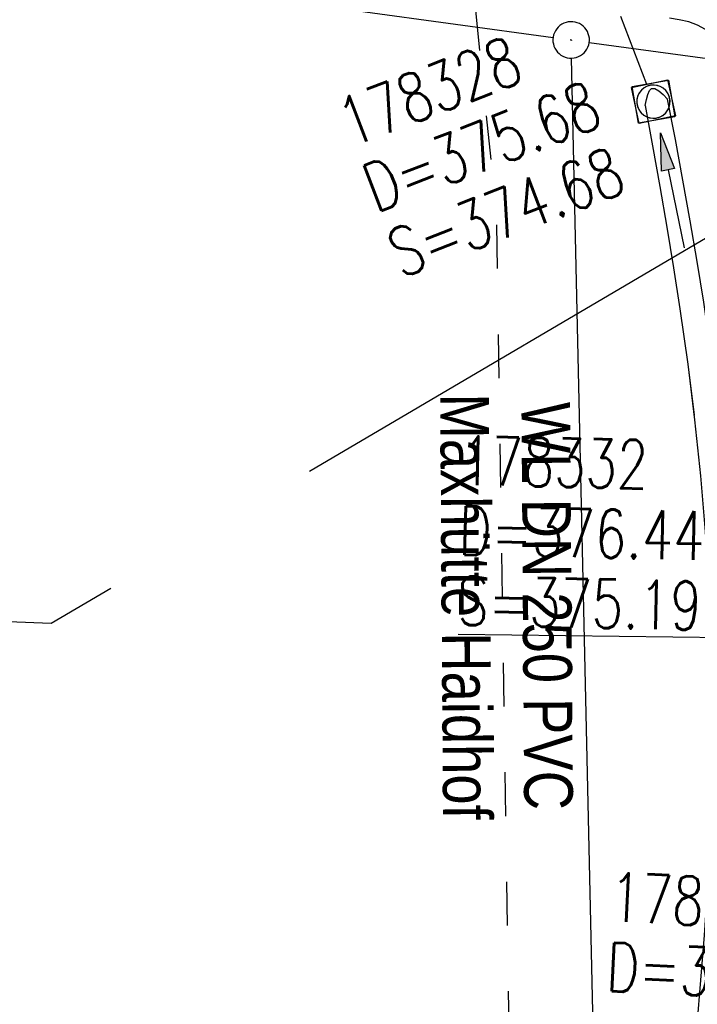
# Model space of a CAD drawing. Extents: x 508275 to 508667, y 447201 to 448341.
# Tile 21 of 33: x 508439 to 508467, y 448059 to 448099. Entities that reach past the tile are written whole.
import ezdxf

# ---------------------------------------------------------------- set-up
doc = ezdxf.new("R2010")
doc.units = 0
doc.header["$LTSCALE"] = 10
doc.header["$MEASUREMENT"] = 0
for name, pattern in [('ACAD_ISO03W100', [30, 12, -18]), ('AUSGEZOGEN', [0]), ('LT00', [0]), ('LT12', [0.4, 0.3, -0.1]), ('STRICHLINIE2', [0.375, 0.25, -0.125])]:
    doc.linetypes.add(name, pattern=pattern)
doc.layers.get('0').update_dxf_attribs({"linetype": 'LT00'})
for name, color, linetype in [('--EK_FBR', 250, 'LT00'), ('--EK_Haltung', 7, 'STRICHLINIE2'), ('--EK_Schacht-Text', 5, 'LT00'), ('--EL_DFK_AB_L', 21, 'LT00'), ('--EL_DFK_AB_P', 7, 'LT00'), ('--EL_Haltung', 182, 'STRICHLINIE2'), ('DFK_AB_L', 21, 'LT00'), ('DFK_AB_P', 7, 'LT00'), ('DFK_KATASTER', 250, 'LT00'), ('DL', 182, 'LT12'), ('PFEIL', 140, 'AUSGEZOGEN'), ('V125_AFBR_BAB', 250, 'LT00'), ('V125_GRABEN', 250, 'LT00'), ('V125_KA_MULD', 182, 'LT00'), ('V126_AFBR_BAB', 250, 'LT00'), ('V126_GRABEN', 250, 'LT00'), ('V126_KA_MULD', 182, 'LT00'), ('WASSERLTG', 130, 'ACAD_ISO03W100'), ('WASSERLTG_TEXT', 130, 'Continuous')]:
    doc.layers.add(name, color=color, linetype=linetype)
doc.styles.add('schachtbeschriftung', font='romans.shx', dxfattribs={"width": 0.75, "height": 2})
doc.styles.add('Versorgungsltg', font='ARIAL.TTF', dxfattribs={"width": 0.8, "height": 2})

# ---------------------------------------------------------------- blocks, each defined once
blk = doc.blocks.new('SYMB0003')
at = {"color": 0, "linetype": 'ByBlock'}
for p, q in [((-0.015712, 0), (0.010166, 0.012015)), ((0, -0.021257), (-0.015712, 0)), ((0.010166, 0.012015), (0, -0.021257))]:
    blk.add_line(p, q, dxfattribs=at)
for points in [[(-0.031395, 0.499013), (-0.093691, 0.491144), (-0.154509, 0.475528), (-0.21289, 0.452414), (-0.267913, 0.422164), (-0.318712, 0.385257), (-0.364484, 0.342274), (-0.404509, 0.293893), (-0.438154, 0.240877), (-0.464888, 0.184062), (-0.484292, 0.124345), (-0.496058, 0.062667), (-0.5, 0)], [(0.5, 0), (0.496057, 0.062667), (0.484292, 0.124345), (0.464888, 0.184062), (0.438153, 0.240877), (0.404509, 0.293893), (0.364484, 0.342274), (0.318712, 0.385257), (0.267913, 0.422164), (0.21289, 0.452414), (0.154509, 0.475528), (0.093691, 0.491144), (0.031395, 0.499013), (-0.031395, 0.499013)], [(-0.5, 0), (-0.496058, -0.062667), (-0.484292, -0.124345), (-0.464888, -0.184062), (-0.438154, -0.240877), (-0.404509, -0.293893), (-0.364485, -0.342274), (-0.318712, -0.385257), (-0.267914, -0.422164), (-0.21289, -0.452414), (-0.154509, -0.475529), (-0.093691, -0.491144), (-0.031395, -0.499014), (0.031395, -0.499014)], [(0.031395, -0.499014), (0.093691, -0.491144), (0.154509, -0.475529), (0.21289, -0.452414), (0.267914, -0.422164), (0.318712, -0.385257), (0.364485, -0.342274), (0.404509, -0.293893), (0.438154, -0.240877), (0.464889, -0.184062), (0.484292, -0.124345), (0.496058, -0.062667), (0.5, 0)]]:
    blk.add_lwpolyline(points, dxfattribs=at)
blk = doc.blocks.new('Pfreil3')
at = {"layer": 'PFEIL'}
blk.add_hatch(color=256, dxfattribs=at).paths.add_polyline_path([(-1.549, 0.273), (-1.549, -0.273), (0, 0)])
for p, q in [((-1.549, 0), (-4.831, 0)), ((-1.549, -0.273), (-1.549, 0.273)), ((-1.549, 0.273), (0, 0)), ((0, 0), (-1.549, -0.273))]:
    blk.add_line(p, q, dxfattribs=at)
blk = doc.blocks.new('SYMB1210')
at = {"color": 0, "linetype": 'ByBlock'}
blk.add_line((0.018815, -0.179014), (0.055623, -0.17119), dxfattribs=at)
for points in [[(-0.2, -0.2), (-0.2, 0.2), (0.2, 0.2), (0.2, -0.2), (-0.2, -0.2)], [(0.018815, 0.179014), (-0.018815, 0.179014), (-0.055623, 0.17119), (-0.09, 0.155885), (-0.120444, 0.133766), (-0.145623, 0.105801), (-0.164438, 0.073213), (-0.176067, 0.037424), (-0.18, 0)], [(0.18, 0), (0.176067, 0.037424), (0.164438, 0.073213), (0.145623, 0.105801), (0.120444, 0.133766), (0.09, 0.155885), (0.055623, 0.17119), (0.018815, 0.179014)], [(-0.18, 0), (-0.176067, -0.037424), (-0.164438, -0.073213), (-0.145623, -0.105801), (-0.120444, -0.133766), (-0.09, -0.155885), (-0.055623, -0.17119), (-0.018815, -0.179014), (0.018815, -0.179014)], [(0.055623, -0.17119), (0.09, -0.155885), (0.120444, -0.133766), (0.145623, -0.105801), (0.164438, -0.073213), (0.176067, -0.037424), (0.18, 0)]]:
    blk.add_lwpolyline(points, dxfattribs=at)

msp = doc.modelspace()

# ---------------------------------------------------------------- linework, layer by layer
at = {"layer": '--EK_FBR'}
msp.add_lwpolyline([(508468.776, 448094.447), (508468.732, 448094.976), (508468.677, 448095.504), (508468.601, 448096.032), (508468.491, 448096.558), (508468.336, 448097.083), (508468.18, 448097.486), (508467.989, 448097.873), (508467.761, 448098.232), (508467.495, 448098.548), (508467.189, 448098.806), (508466.858, 448098.992), (508466.497, 448099.123), (508466.11, 448099.212), (508465.705, 448099.27)], dxfattribs=at)
at = {"layer": '--EK_Haltung'}
msp.add_line((508464.78, 448096.545), (508458.87, 448111.954), dxfattribs=at)
at = {"layer": '--EK_Schacht-Text', "flags": 128}
for points in [[(508468.654, 448091.088), (508450.928, 448080.648)], [(508476.563, 448090.121), (508468.055, 448073.81), (508457.022, 448073.942)], [(508442.764, 448075.84), (508440.311, 448074.396), (508421.244, 448075.14)]]:
    msp.add_lwpolyline(points, dxfattribs=at)
at = {"layer": '--EL_DFK_AB_L'}
for p, q in [((508462.414, 448098.278), (508472.597, 448096.881)), ((508464.944, 447952.049), (508461.687, 448097.631))]:
    msp.add_line(p, q, dxfattribs=at)
at = {"layer": '--EL_Haltung'}
msp.add_line((508464.78, 448096.545), (508458.87, 448111.954), dxfattribs=at)
at = {"layer": 'DFK_AB_L'}
for p, q in [((508462.414, 448098.278), (508472.597, 448096.881)), ((508464.944, 447952.049), (508461.687, 448097.631))]:
    msp.add_line(p, q, dxfattribs=at)
at = {"layer": 'DFK_KATASTER'}
msp.add_line((508420.634, 448104.006), (508460.928, 448098.481), dxfattribs=at)
at = {"layer": 'DL'}
msp.add_line((508464.78, 448096.545), (508458.87, 448111.954), dxfattribs=at)
at = {"layer": 'V125_AFBR_BAB'}
msp.add_lwpolyline([(508468.776, 448094.447), (508468.732, 448094.976), (508468.677, 448095.504), (508468.601, 448096.032), (508468.491, 448096.558), (508468.336, 448097.083), (508468.18, 448097.486), (508467.989, 448097.873), (508467.761, 448098.232), (508467.495, 448098.548), (508467.189, 448098.806), (508466.858, 448098.992), (508466.497, 448099.123), (508466.11, 448099.212), (508465.705, 448099.27)], dxfattribs=at)
at = {"layer": 'V125_GRABEN'}
for points in [[(508464.716, 448095.691), (508464.76, 448095.93), (508464.813, 448096.142), (508464.881, 448096.305), (508464.975, 448096.391), (508465.107, 448096.381), (508465.267, 448096.284), (508465.445, 448096.131), (508465.633, 448095.948)], [(508467.774, 448082.532), (508467.488, 448084.977), (508467.119, 448087.601), (508466.852, 448089.276), (508466.564, 448090.947), (508466.262, 448092.616), (508465.95, 448094.282), (508465.633, 448095.948)], [(508464.716, 448095.691), (508465.017, 448094.023), (508465.314, 448092.353), (508465.602, 448090.682), (508465.878, 448089.008), (508466.138, 448087.332), (508466.459, 448085.049), (508466.716, 448082.956)]]:
    msp.add_lwpolyline(points, dxfattribs=at)
at = {"layer": 'V126_AFBR_BAB'}
msp.add_lwpolyline([(508468.776, 448094.447), (508468.732, 448094.976), (508468.677, 448095.504), (508468.601, 448096.032), (508468.491, 448096.558), (508468.336, 448097.083), (508468.18, 448097.486), (508467.989, 448097.873), (508467.761, 448098.232), (508467.495, 448098.548), (508467.189, 448098.807), (508466.858, 448098.992), (508466.497, 448099.123), (508466.11, 448099.212), (508465.705, 448099.27)], dxfattribs=at)
at = {"layer": 'V126_GRABEN'}
for points in [[(508464.716, 448095.692), (508464.76, 448095.93), (508464.813, 448096.142), (508464.881, 448096.305), (508464.975, 448096.391), (508465.107, 448096.381), (508465.267, 448096.284), (508465.445, 448096.131), (508465.633, 448095.948)], [(508468.034, 448057.953), (508468.18, 448060.181), (508468.299, 448062.41), (508468.39, 448064.64), (508468.449, 448066.872), (508468.472, 448069.104), (508468.45, 448071.756), (508468.372, 448074.407), (508468.238, 448077.057), (508468.046, 448079.703), (508467.797, 448082.343), (508467.488, 448084.977), (508467.119, 448087.601), (508466.852, 448089.276), (508466.565, 448090.947), (508466.262, 448092.616), (508465.95, 448094.282), (508465.633, 448095.948)], [(508464.716, 448095.692), (508465.017, 448094.023), (508465.314, 448092.353), (508465.602, 448090.682), (508465.879, 448089.008), (508466.139, 448087.332), (508466.459, 448085.049), (508466.74, 448082.76), (508466.979, 448080.465), (508467.174, 448078.167), (508467.322, 448075.866), (508467.422, 448073.564), (508467.471, 448071.261), (508467.467, 448068.959), (508467.425, 448067.113), (508467.352, 448065.268), (508467.252, 448063.424), (508467.129, 448061.581), (508466.988, 448059.738), (508466.834, 448057.896)]]:
    msp.add_lwpolyline(points, dxfattribs=at)
at = {"layer": 'WASSERLTG', "ltscale": 0.015, "flags": 128}
msp.add_lwpolyline([(508636.217, 447856.844), (508578.092, 447857.388), (508552.759, 447855.042), (508538.206, 447854.84), (508514.299, 447868.787), (508511.755, 447868.948), (508511.035, 447869.093), (508464.403, 447889.66), (508463.512, 447890.05), (508462.662, 447890.269), (508456.32, 447900.373), (508459.802, 448013.288), (508458.606, 448091.265), (508457.64, 448100.708), (508457.185, 448101.688), (508456.22, 448102.173), (508410.481, 448111.201), (508399.91, 448116.043), (508394.247, 448120.667), (508392.227, 448122.786), (508380.106, 448139.72)], dxfattribs=at)

# ---------------------------------------------------------------- block references
at = {"layer": '--EL_DFK_AB_P', "xscale": 1.500000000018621, "yscale": 1.5, "zscale": 1.5, "rotation": 264.7377099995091}
msp.add_blockref('SYMB0003', (508461.67, 448098.381), dxfattribs=at)
at = {"layer": 'DFK_AB_P', "xscale": 1.500000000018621, "yscale": 1.5, "zscale": 1.5, "rotation": 264.7377099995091}
msp.add_blockref('SYMB0003', (508461.67, 448098.381), dxfattribs=at)
at = {"layer": 'PFEIL', "rotation": 101.5800920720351}
msp.add_blockref('Pfreil3', (508465.34, 448094.562), dxfattribs=at)
at = {"layer": 'V125_KA_MULD', "xscale": 3.799999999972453, "yscale": 3.799999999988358, "zscale": 3.8, "rotation": 282.2249958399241}
msp.add_blockref('SYMB1210', (508465.049, 448095.843), dxfattribs=at)
at = {"layer": 'V126_KA_MULD', "xscale": 3.799999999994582, "yscale": 3.799999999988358, "zscale": 3.8, "rotation": 279.7986893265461}
msp.add_blockref('SYMB1210', (508465.049, 448095.844), dxfattribs=at)

# ---------------------------------------------------------------- texts
at = {"layer": '--EK_Schacht-Text', "style": 'schachtbeschriftung', "width": 0.75}
for s, rotation, p in [('178328', 20.9822, (508452.608, 448093.954)), ('D=375.68', 20.9822, (508453.64, 448091.265)), ('S=374.68', 20.9822, (508454.671, 448088.576)), ('178332', -1.2514, (508457.101, 448080.099)), ('D=376.44', -1.2514, (508457.038, 448077.219)), ('S=375.19', -1.2514, (508456.975, 448074.339)), ('178333', -2.8522, (508463.223, 448062.167)), ('D=378.37', -2.8522, (508463.08, 448059.29))]:
    msp.add_text(s, height=2, rotation=rotation, dxfattribs=at).set_placement(p)
at = {"layer": 'WASSERLTG_TEXT', "insert": (508459.003, 448075.103), "char_height": 2, "attachment_point": 5, "rotation": 270.3978, "style": 'Versorgungsltg'}
msp.add_mtext('WL DN 250 PVC\\PMaxhütte Haidhof', dxfattribs=at)

doc.saveas('drawing.dxf')
